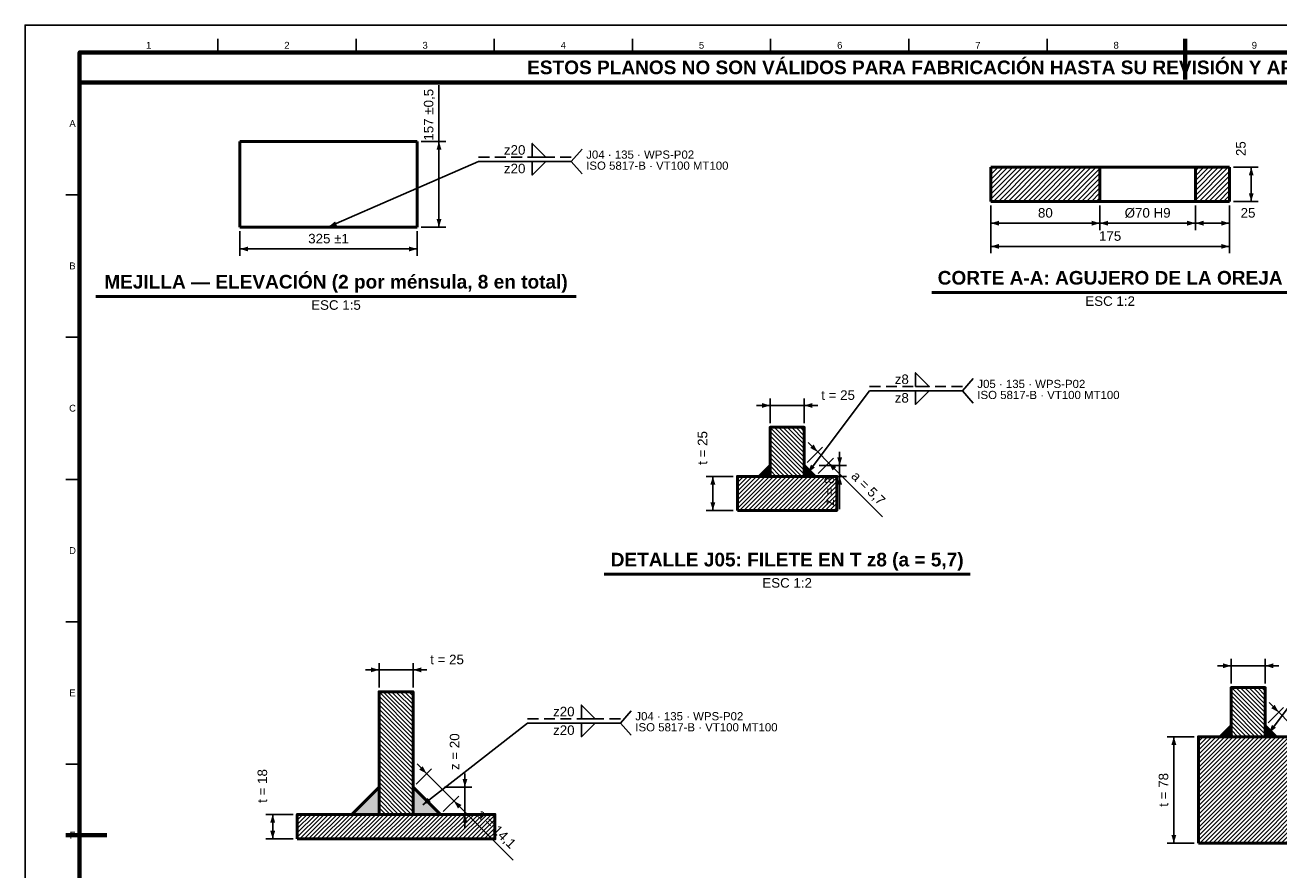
# Model space of a CAD drawing. Header units: millimetres. Extents: x 0 to 841, y 0 to 594.
# Tile 2 of 3: x 0 to 460, y 284 to 594. Entities that reach past the tile are written whole.
import ezdxf
from ezdxf.enums import TextEntityAlignment as Align

# ---------------------------------------------------------------- set-up
doc = ezdxf.new("R2010")
doc.units = ezdxf.units.MM
doc.linetypes.add('OCULTO', pattern=[6, 4, -2])
for name, color, linetype, lineweight in [('ACH', 7, 'CONTINUOUS', 13), ('COTA', 7, 'CONTINUOUS', 25), ('FINA', 7, 'CONTINUOUS', 25), ('MARCO', 7, 'CONTINUOUS', 70), ('OCU', 7, 'OCULTO', 25), ('TXT', 7, 'CONTINUOUS', 25), ('VIS', 7, 'CONTINUOUS', 50)]:
    doc.layers.add(name, color=color, linetype=linetype, lineweight=lineweight)
doc.styles.add('STD', font='LiberationSans-Regular.ttf')
doc.styles.add('STDB', font='LiberationSans-Bold.ttf')

msp = doc.modelspace()

# ---------------------------------------------------------------- hatches: boundary and pattern name
at = {"layer": 'ACH'}
h = msp.add_hatch(dxfattribs=at)
h.set_pattern_fill('ANSI31', scale=0.4)
h.paths.add_polyline_path([(394.2, 529.37), (354.2, 529.37), (354.2, 541.87), (394.2, 541.87)])
h = msp.add_hatch(dxfattribs=at)
h.set_pattern_fill('ANSI31', scale=0.4)
h.paths.add_polyline_path([(441.7, 529.37), (429.2, 529.37), (429.2, 541.87), (441.7, 541.87)])
h = msp.add_hatch(dxfattribs=at)
h.set_pattern_fill('ANSI31', scale=0.35, angle=90)
h.paths.add_polyline_path([(273.25, 428.55), (285.75, 428.55), (285.75, 446.55), (273.25, 446.55)])
h = msp.add_hatch(color=7, dxfattribs=at)
h.dxf.hatch_style = 1
h.paths.add_polyline_path([(273.25, 428.55), (269.25, 428.55), (273.25, 432.55)])
h = msp.add_hatch(color=7, dxfattribs=at)
h.dxf.hatch_style = 1
h.paths.add_polyline_path([(285.75, 428.55), (289.75, 428.55), (285.75, 432.55)])
h = msp.add_hatch(dxfattribs=at)
h.set_pattern_fill('ANSI31', scale=0.35)
h.paths.add_polyline_path([(261.25, 416.05), (297.75, 416.05), (297.75, 428.55), (261.25, 428.55)])
h = msp.add_hatch(dxfattribs=at)
h.set_pattern_fill('ANSI31', scale=0.35, angle=90)
h.paths.add_polyline_path([(129.82, 304.62), (142.32, 304.62), (142.32, 349.62), (129.82, 349.62)])
h = msp.add_hatch(dxfattribs=at)
h.set_pattern_fill('ANSI31', scale=0.35, angle=90)
h.paths.add_polyline_path([(442.32, 333.12), (454.82, 333.12), (454.82, 351.12), (442.32, 351.12)])
h = msp.add_hatch(color=7, dxfattribs=at)
h.dxf.hatch_style = 1
h.paths.add_polyline_path([(442.32, 333.12), (438.32, 333.12), (442.32, 337.12)])
h = msp.add_hatch(color=7, dxfattribs=at)
h.dxf.hatch_style = 1
h.paths.add_polyline_path([(454.82, 333.12), (458.82, 333.12), (454.82, 337.12)])
h = msp.add_hatch(dxfattribs=at)
h.set_pattern_fill('ANSI31', scale=0.35)
h.paths.add_polyline_path([(430.32, 294.12), (466.82, 294.12), (466.82, 333.12), (430.32, 333.12)])
h = msp.add_hatch(color=7, dxfattribs=at)
h.dxf.hatch_style = 1
h.paths.add_polyline_path([(129.82, 304.62), (119.82, 304.62), (129.82, 314.62)])
h = msp.add_hatch(color=7, dxfattribs=at)
h.dxf.hatch_style = 1
h.paths.add_polyline_path([(142.32, 304.62), (152.32, 304.62), (142.32, 314.62)])
h = msp.add_hatch(dxfattribs=at)
h.set_pattern_fill('ANSI31', scale=0.35)
h.paths.add_polyline_path([(99.82, 295.62), (172.32, 295.62), (172.32, 304.62), (99.82, 304.62)])

# ---------------------------------------------------------------- linework, layer by layer
at = {"layer": 'COTA'}
for p, q in [((151.8, 551.32), (151.8, 572)), ((145.3, 551.32), (154.3, 551.32)), ((151.8, 519.92), (151.8, 551.32)), ((200.3, 544.02), (204.3, 548.52)), ((111.3, 520.02), (166.3, 544.02)), ((166.3, 544.02), (200.3, 544.02)), ((200.3, 544.02), (204.3, 539.52)), ((443.2, 541.87), (452.2, 541.87)), ((449.7, 529.37), (449.7, 541.87)), ((443.2, 529.37), (452.2, 529.37)), ((354.2, 527.87), (354.2, 518.87)), ((354.2, 527.87), (354.2, 510.37)), ((394.2, 527.87), (394.2, 518.87)), ((394.2, 527.87), (394.2, 518.87)), ((429.2, 527.87), (429.2, 518.87)), ((429.2, 527.87), (429.2, 518.87)), ((441.7, 527.87), (441.7, 518.87)), ((441.7, 527.87), (441.7, 510.37)), ((145.3, 519.92), (154.3, 519.92)), ((354.2, 521.37), (394.2, 521.37)), ((394.2, 521.37), (429.2, 521.37)), ((429.2, 521.37), (441.7, 521.37)), ((78.8, 518.42), (78.8, 509.42)), ((143.8, 518.42), (143.8, 509.42)), ((78.8, 511.92), (143.8, 511.92)), ((354.2, 512.87), (441.7, 512.87)), ((287.15, 429.95), (309.75, 459.95)), ((309.75, 459.95), (343.75, 459.95)), ((343.75, 459.95), (347.75, 464.45)), ((343.75, 459.95), (347.75, 455.45)), ((273.25, 448.05), (273.25, 457.05)), ((285.75, 448.05), (285.75, 457.05)), ((273.25, 454.55), (268.25, 454.55)), ((273.25, 454.55), (285.75, 454.55)), ((285.75, 454.55), (290.75, 454.55)), ((286.81, 433.61), (292.47, 439.27)), ((290.7, 437.5), (287.16, 441.03)), ((290.7, 437.5), (294.7, 433.5)), ((298.75, 432.55), (298.75, 437.55)), ((290.81, 429.61), (296.47, 435.27)), ((291.25, 432.55), (301.25, 432.55)), ((294.7, 433.5), (298.24, 429.96)), ((294.7, 433.5), (314.48, 413.72)), ((298.75, 428.55), (298.75, 432.55)), ((259.75, 428.55), (249.75, 428.55)), ((252.25, 416.05), (252.25, 428.55)), ((291.25, 428.55), (301.25, 428.55)), ((298.75, 428.55), (298.75, 423.55)), ((298.75, 428.55), (298.75, 416.55)), ((259.75, 416.05), (249.75, 416.05)), ((456.22, 334.52), (478.82, 364.52)), ((129.82, 351.12), (129.82, 360.12)), ((142.32, 351.12), (142.32, 360.12)), ((442.32, 359.12), (437.32, 359.12)), ((442.32, 352.62), (442.32, 361.62)), ((442.32, 359.12), (454.82, 359.12)), ((454.82, 352.62), (454.82, 361.62)), ((454.82, 359.12), (459.82, 359.12)), ((129.82, 357.62), (124.82, 357.62)), ((129.82, 357.62), (142.32, 357.62)), ((142.32, 357.62), (147.32, 357.62)), ((459.77, 342.07), (456.24, 345.61)), ((218.32, 338.12), (222.32, 342.62)), ((455.89, 338.18), (461.54, 343.84)), ((459.77, 342.07), (463.77, 338.07)), ((145.82, 308.12), (184.32, 338.12)), ((184.32, 338.12), (218.32, 338.12)), ((218.32, 338.12), (222.32, 333.62)), ((428.82, 333.12), (418.82, 333.12)), ((421.32, 294.12), (421.32, 333.12)), ((147.27, 319.57), (143.74, 323.11)), ((143.39, 315.68), (149.04, 321.34)), ((147.27, 319.57), (157.27, 309.57)), ((161.32, 314.62), (161.32, 319.62)), ((153.82, 314.62), (163.82, 314.62)), ((161.32, 304.62), (161.32, 314.62)), ((153.39, 305.68), (159.04, 311.34)), ((157.27, 309.57), (160.81, 306.04)), ((157.27, 309.57), (179.06, 287.79)), ((98.32, 304.62), (88.32, 304.62)), ((90.82, 295.62), (90.82, 304.62)), ((153.82, 304.62), (163.82, 304.62)), ((161.32, 304.62), (161.32, 299.62)), ((98.32, 295.62), (88.32, 295.62)), ((428.82, 294.12), (418.82, 294.12))]:
    msp.add_line(p, q, dxfattribs=at)
for points in [[(186, 545.62), (186, 550.62), (191, 545.62)], [(186, 544.02), (186, 539.02), (191, 544.02)], [(326.62, 461.55), (326.62, 466.55), (331.62, 461.55)], [(326.62, 459.95), (326.62, 454.95), (331.62, 459.95)], [(204.03, 339.72), (204.03, 344.72), (209.03, 339.72)], [(204.03, 338.12), (204.03, 333.12), (209.03, 338.12)]]:
    msp.add_lwpolyline(points, close=True, dxfattribs=at)
for points in [[(151.8, 551.32), (150.9, 548.32), (152.7, 548.32)], [(449.7, 541.87), (448.8, 538.87), (450.6, 538.87)], [(449.7, 529.37), (450.6, 532.37), (448.8, 532.37)], [(111.3, 520.02), (114.41, 520.39), (113.69, 522.04)], [(151.8, 519.92), (152.7, 522.92), (150.9, 522.92)], [(354.2, 521.37), (357.2, 520.47), (357.2, 522.27)], [(394.2, 521.37), (391.2, 522.27), (391.2, 520.47)], [(394.2, 521.37), (397.2, 520.47), (397.2, 522.27)], [(429.2, 521.37), (426.2, 522.27), (426.2, 520.47)], [(429.2, 521.37), (432.2, 520.47), (432.2, 522.27)], [(441.7, 521.37), (438.7, 522.27), (438.7, 520.47)], [(78.8, 511.92), (81.8, 511.02), (81.8, 512.82)], [(143.8, 511.92), (140.8, 512.82), (140.8, 511.02)], [(354.2, 512.87), (357.2, 511.97), (357.2, 513.77)], [(441.7, 512.87), (438.7, 513.77), (438.7, 511.97)], [(273.25, 454.55), (270.25, 455.45), (270.25, 453.65)], [(285.75, 454.55), (288.75, 453.65), (288.75, 455.45)], [(290.7, 437.5), (289.21, 440.26), (287.94, 438.98)], [(287.15, 429.95), (289.67, 431.8), (288.24, 432.89)], [(294.7, 433.5), (296.18, 430.74), (297.46, 432.01)], [(298.75, 432.55), (299.65, 435.55), (297.85, 435.55)], [(252.25, 428.55), (251.35, 425.55), (253.15, 425.55)], [(298.75, 428.55), (297.85, 425.55), (299.65, 425.55)], [(252.25, 416.05), (253.15, 419.05), (251.35, 419.05)], [(442.32, 359.12), (439.32, 360.02), (439.32, 358.22)], [(454.82, 359.12), (457.82, 358.22), (457.82, 360.02)], [(129.82, 357.62), (126.82, 358.52), (126.82, 356.72)], [(142.32, 357.62), (145.32, 356.72), (145.32, 358.52)], [(459.77, 342.07), (458.29, 344.83), (457.02, 343.56)], [(456.22, 334.52), (458.75, 336.38), (457.31, 337.46)], [(421.32, 333.12), (420.42, 330.12), (422.22, 330.12)], [(147.27, 319.57), (145.79, 322.33), (144.52, 321.06)], [(161.32, 314.62), (162.22, 317.62), (160.42, 317.62)], [(145.82, 308.12), (148.74, 309.26), (147.64, 310.68)], [(157.27, 309.57), (158.76, 306.81), (160.03, 308.09)], [(90.82, 304.62), (89.92, 301.62), (91.72, 301.62)], [(161.32, 304.62), (160.42, 301.62), (162.22, 301.62)], [(90.82, 295.62), (91.72, 298.62), (89.92, 298.62)], [(421.32, 294.12), (422.22, 297.12), (420.42, 297.12)]]:
    msp.add_solid(points, dxfattribs=at)
at = {"layer": 'FINA'}
for p, q in [((70.69, 584), (70.69, 589)), ((121.38, 584), (121.38, 589)), ((172.06, 584), (172.06, 589)), ((222.75, 584), (222.75, 589)), ((273.44, 584), (273.44, 589)), ((324.12, 584), (324.12, 589)), ((374.81, 584), (374.81, 589)), ((425.5, 584), (425.5, 589)), ((20, 531.82), (15, 531.82)), ((20, 479.64), (15, 479.64)), ((20, 427.45), (15, 427.45)), ((20, 375.27), (15, 375.27)), ((20, 323.09), (15, 323.09))]:
    msp.add_line(p, q, dxfattribs=at)
msp.add_lwpolyline([(0, 0), (841, 0), (841, 594), (0, 594)], close=True, dxfattribs=at)
at = {"layer": 'MARCO'}
for p, q in [((425.5, 589), (425.5, 574)), ((15, 297), (30, 297))]:
    msp.add_line(p, q, dxfattribs=at)
for points in [[(20, 10), (831, 10), (831, 584), (20, 584)], [(20, 573), (831, 573), (831, 584), (20, 584)]]:
    msp.add_lwpolyline(points, close=True, dxfattribs=at)
at = {"layer": 'OCU'}
for p, q in [((166.3, 545.62), (200.3, 545.62)), ((309.75, 461.55), (343.75, 461.55)), ((184.32, 339.72), (218.32, 339.72))]:
    msp.add_line(p, q, dxfattribs=at)
at = {"layer": 'VIS'}
for p, q in [((26, 494.52), (202.06, 494.52)), ((332.54, 495.97), (463.36, 495.97)), ((212.43, 392.65), (346.57, 392.65))]:
    msp.add_line(p, q, dxfattribs=at)
for points in [[(78.8, 519.92), (78.8, 551.32)], [(78.8, 551.32), (143.8, 551.32)], [(143.8, 519.92), (143.8, 551.32)], [(354.2, 529.37), (354.2, 541.87)], [(394.2, 541.87), (354.2, 541.87)], [(394.2, 541.87), (394.5, 541.87), (394.8, 541.87), (395.1, 541.87), (395.4, 541.87), (395.71, 541.87), (396.01, 541.87), (396.31, 541.87), (396.61, 541.87), (396.91, 541.87), (397.21, 541.87), (397.52, 541.87), (397.82, 541.87), (398.12, 541.87), (398.42, 541.87), (398.72, 541.87), (399.03, 541.87), (399.33, 541.87), (399.63, 541.87), (399.93, 541.87), (400.23, 541.87), (400.53, 541.87), (400.84, 541.87), (401.14, 541.87), (401.44, 541.87), (401.74, 541.87), (402.04, 541.87), (402.34, 541.87), (402.65, 541.87), (402.95, 541.87), (403.25, 541.87), (403.55, 541.87), (403.85, 541.87), (404.15, 541.87), (404.46, 541.87), (404.76, 541.87), (405.06, 541.87), (405.36, 541.87), (405.66, 541.87), (405.96, 541.87), (406.27, 541.87), (406.57, 541.87), (406.87, 541.87), (407.17, 541.87), (407.47, 541.87), (407.78, 541.87), (408.08, 541.87), (408.38, 541.87), (408.68, 541.87), (408.98, 541.87), (409.28, 541.87), (409.59, 541.87), (409.89, 541.87), (410.19, 541.87), (410.49, 541.87), (410.79, 541.87), (411.09, 541.87), (411.4, 541.87), (411.7, 541.87), (412, 541.87), (412.3, 541.87), (412.6, 541.87), (412.9, 541.87), (413.21, 541.87), (413.51, 541.87), (413.81, 541.87), (414.11, 541.87), (414.41, 541.87), (414.71, 541.87), (415.02, 541.87), (415.32, 541.87), (415.62, 541.87), (415.92, 541.87), (416.22, 541.87), (416.53, 541.87), (416.83, 541.87), (417.13, 541.87), (417.43, 541.87), (417.73, 541.87), (418.03, 541.87), (418.34, 541.87), (418.64, 541.87), (418.94, 541.87), (419.24, 541.87), (419.54, 541.87), (419.84, 541.87), (420.15, 541.87), (420.45, 541.87), (420.75, 541.87), (421.05, 541.87), (421.35, 541.87), (421.65, 541.87), (421.96, 541.87), (422.26, 541.87), (422.56, 541.87), (422.86, 541.87), (423.16, 541.87), (423.46, 541.87), (423.77, 541.87), (424.07, 541.87), (424.37, 541.87), (424.67, 541.87), (424.97, 541.87), (425.28, 541.87), (425.58, 541.87), (425.88, 541.87), (426.18, 541.87), (426.48, 541.87), (426.78, 541.87), (427.09, 541.87), (427.39, 541.87), (427.69, 541.87), (427.99, 541.87), (428.29, 541.87), (428.59, 541.87), (428.9, 541.87), (429.2, 541.87)], [(394.2, 541.87), (394.2, 529.37)], [(441.7, 541.87), (429.2, 541.87)], [(429.2, 529.37), (429.2, 541.87)], [(441.7, 529.37), (441.7, 541.87)], [(394.2, 529.37), (354.2, 529.37)], [(394.2, 529.37), (394.5, 529.37), (394.8, 529.37), (395.1, 529.37), (395.4, 529.37), (395.71, 529.37), (396.01, 529.37), (396.31, 529.37), (396.61, 529.37), (396.91, 529.37), (397.21, 529.37), (397.52, 529.37), (397.82, 529.37), (398.12, 529.37), (398.42, 529.37), (398.72, 529.37), (399.03, 529.37), (399.33, 529.37), (399.63, 529.37), (399.93, 529.37), (400.23, 529.37), (400.53, 529.37), (400.84, 529.37), (401.14, 529.37), (401.44, 529.37), (401.74, 529.37), (402.04, 529.37), (402.34, 529.37), (402.65, 529.37), (402.95, 529.37), (403.25, 529.37), (403.55, 529.37), (403.85, 529.37), (404.15, 529.37), (404.46, 529.37), (404.76, 529.37), (405.06, 529.37), (405.36, 529.37), (405.66, 529.37), (405.96, 529.37), (406.27, 529.37), (406.57, 529.37), (406.87, 529.37), (407.17, 529.37), (407.47, 529.37), (407.78, 529.37), (408.08, 529.37), (408.38, 529.37), (408.68, 529.37), (408.98, 529.37), (409.28, 529.37), (409.59, 529.37), (409.89, 529.37), (410.19, 529.37), (410.49, 529.37), (410.79, 529.37), (411.09, 529.37), (411.4, 529.37), (411.7, 529.37), (412, 529.37), (412.3, 529.37), (412.6, 529.37), (412.9, 529.37), (413.21, 529.37), (413.51, 529.37), (413.81, 529.37), (414.11, 529.37), (414.41, 529.37), (414.71, 529.37), (415.02, 529.37), (415.32, 529.37), (415.62, 529.37), (415.92, 529.37), (416.22, 529.37), (416.53, 529.37), (416.83, 529.37), (417.13, 529.37), (417.43, 529.37), (417.73, 529.37), (418.03, 529.37), (418.34, 529.37), (418.64, 529.37), (418.94, 529.37), (419.24, 529.37), (419.54, 529.37), (419.84, 529.37), (420.15, 529.37), (420.45, 529.37), (420.75, 529.37), (421.05, 529.37), (421.35, 529.37), (421.65, 529.37), (421.96, 529.37), (422.26, 529.37), (422.56, 529.37), (422.86, 529.37), (423.16, 529.37), (423.46, 529.37), (423.77, 529.37), (424.07, 529.37), (424.37, 529.37), (424.67, 529.37), (424.97, 529.37), (425.28, 529.37), (425.58, 529.37), (425.88, 529.37), (426.18, 529.37), (426.48, 529.37), (426.78, 529.37), (427.09, 529.37), (427.39, 529.37), (427.69, 529.37), (427.99, 529.37), (428.29, 529.37), (428.59, 529.37), (428.9, 529.37), (429.2, 529.37)], [(441.7, 529.37), (429.2, 529.37)], [(78.8, 519.92), (143.8, 519.92)]]:
    msp.add_lwpolyline(points, dxfattribs=at)
for points in [[(273.25, 428.55), (285.75, 428.55), (285.75, 446.55), (273.25, 446.55)], [(273.25, 428.55), (269.25, 428.55), (273.25, 432.55)], [(273.25, 428.55), (269.25, 428.55), (273.25, 432.55)], [(285.75, 428.55), (289.75, 428.55), (285.75, 432.55)], [(285.75, 428.55), (289.75, 428.55), (285.75, 432.55)], [(261.25, 416.05), (297.75, 416.05), (297.75, 428.55), (261.25, 428.55)], [(129.82, 304.62), (142.32, 304.62), (142.32, 349.62), (129.82, 349.62)], [(442.32, 333.12), (454.82, 333.12), (454.82, 351.12), (442.32, 351.12)], [(442.32, 333.12), (438.32, 333.12), (442.32, 337.12)], [(442.32, 333.12), (438.32, 333.12), (442.32, 337.12)], [(454.82, 333.12), (458.82, 333.12), (454.82, 337.12)], [(454.82, 333.12), (458.82, 333.12), (454.82, 337.12)], [(430.32, 294.12), (466.82, 294.12), (466.82, 333.12), (430.32, 333.12)], [(129.82, 304.62), (119.82, 304.62), (129.82, 314.62)], [(129.82, 304.62), (119.82, 304.62), (129.82, 314.62)], [(142.32, 304.62), (152.32, 304.62), (142.32, 314.62)], [(142.32, 304.62), (152.32, 304.62), (142.32, 314.62)], [(99.82, 295.62), (172.32, 295.62), (172.32, 304.62), (99.82, 304.62)]]:
    msp.add_lwpolyline(points, close=True, dxfattribs=at)

# ---------------------------------------------------------------- texts
at = {"layer": 'TXT'}
for s, height, style, p in [('1', 2.5, 'STD', (45.34, 586.6)), ('2', 2.5, 'STD', (96.03, 586.6)), ('3', 2.5, 'STD', (146.72, 586.6)), ('4', 2.5, 'STD', (197.41, 586.6)), ('5', 2.5, 'STD', (248.09, 586.6)), ('6', 2.5, 'STD', (298.78, 586.6)), ('7', 2.5, 'STD', (349.47, 586.6)), ('8', 2.5, 'STD', (400.16, 586.6)), ('9', 2.5, 'STD', (450.84, 586.6)), ('ESTOS PLANOS NO SON VÁLIDOS PARA FABRICACIÓN HASTA SU REVISIÓN Y APROBACIÓN POR UN INGENIERO CALCULISTA HABILITADO.', 5, 'STDB', (425.5, 578.5)), ('A', 2.5, 'STD', (17.4, 557.91)), ('B', 2.5, 'STD', (17.4, 505.73)), ('C', 2.5, 'STD', (17.4, 453.55)), ('D', 2.5, 'STD', (17.4, 401.36)), ('E', 2.5, 'STD', (17.4, 349.18)), ('F', 2.5, 'STD', (17.4, 297))]:
    msp.add_text(s, height=height, dxfattribs=dict(at, style=style)).set_placement(p, align=Align.MIDDLE_CENTER)
at = {"layer": 'TXT', "style": 'STD'}
for s, rotation, p in [('157 ±0,5', 90, (150.8, 561.12)), ('25', 90, (448.7, 548.7)), ('t = 25', 90, (251.25, 438.98)), ('z = 8', 90, (297.75, 423.13)), ('a = 5,7', -45, (307.32, 422.29)), ('z = 20', 90, (160.32, 327.62)), ('t = 18', 90, (89.82, 315.06)), ('t = 78', 90, (420.32, 313.62)), ('a = 14,1', -45, (170.9, 297.36))]:
    msp.add_text(s, height=3.5, rotation=rotation, dxfattribs=at).set_placement(p, align=Align.BOTTOM_CENTER)
for s, p in [('z20', (183.5, 548.22)), ('z20', (183.5, 541.42)), ('z8', (324.12, 464.15)), ('z8', (324.12, 457.35)), ('z20', (201.53, 342.32)), ('z20', (201.53, 335.52))]:
    msp.add_text(s, height=3.5, dxfattribs=at).set_placement(p, align=Align.MIDDLE_RIGHT)
for s, p in [('J04 · 135 · WPS-P02', (205.8, 548.02)), ('ISO 5817-B · VT100 MT100', (205.8, 543.97)), ('J05 · 135 · WPS-P02', (349.25, 463.95)), ('ISO 5817-B · VT100 MT100', (349.25, 459.9)), ('J04 · 135 · WPS-P02', (223.82, 342.12)), ('ISO 5817-B · VT100 MT100', (223.82, 338.07))]:
    msp.add_text(s, height=3, dxfattribs=at).set_placement(p, align=Align.TOP_LEFT)
at = {"layer": 'TXT'}
for s, height, style, p in [('80', 3.5, 'STD', (374.2, 522.37)), ('Ø70 H9', 3.5, 'STD', (411.7, 522.37)), ('25', 3.5, 'STD', (448.53, 522.37)), ('325 ±1', 3.5, 'STD', (111.3, 512.92)), ('175', 3.5, 'STD', (397.95, 513.87)), ('MEJILLA — ELEVACIÓN (2 por ménsula, 8 en total)', 5, 'STDB', (114.03, 495.92)), ('CORTE A-A: AGUJERO DE LA OREJA', 5, 'STDB', (397.95, 497.37)), ('t = 25', 3.5, 'STD', (298.18, 455.55)), ('DETALLE J05: FILETE EN T z8 (a = 5,7)', 5, 'STDB', (279.5, 394.05)), ('t = 25', 3.5, 'STD', (154.76, 358.62))]:
    msp.add_text(s, height=height, dxfattribs=dict(at, style=style)).set_placement(p, align=Align.BOTTOM_CENTER)
at = {"layer": 'TXT', "style": 'STD'}
for s, p in [('ESC 1:5', (114.03, 493.12)), ('ESC 1:2', (397.95, 494.57)), ('ESC 1:2', (279.5, 391.25))]:
    msp.add_text(s, height=3.5, dxfattribs=at).set_placement(p, align=Align.TOP_CENTER)

doc.saveas('drawing.dxf')
